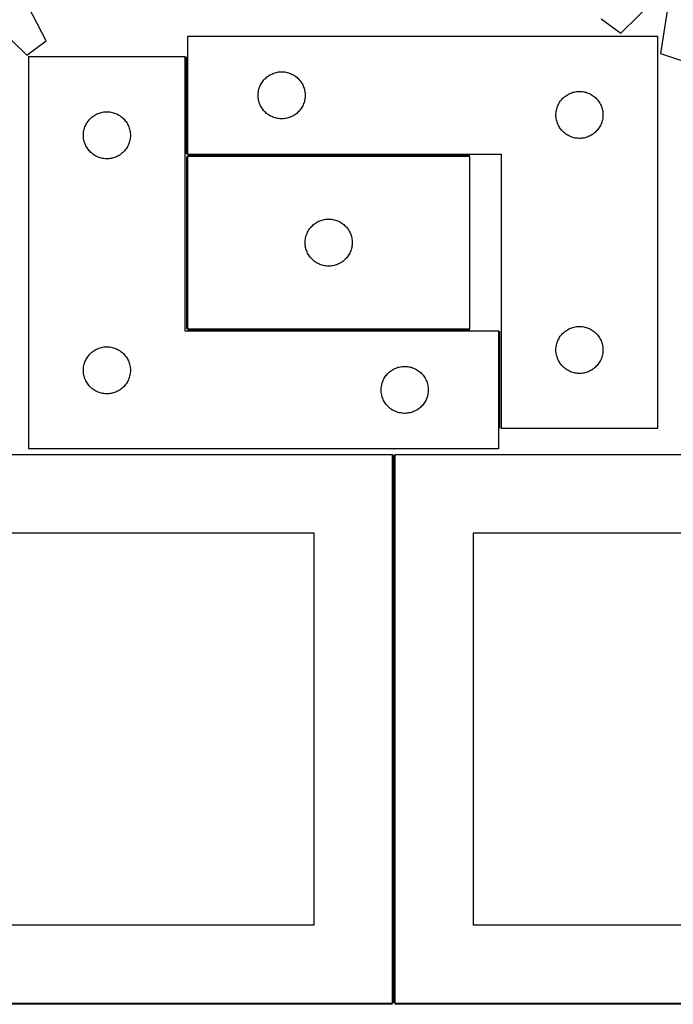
# Model space of a CAD drawing. Header units: millimetres. Extents: x 7 to 1493, y 7 to 2993.
# Tile 4 of 11: x 219 to 636, y 1763 to 2392. Entities that reach past the tile are written whole.
import ezdxf

# ---------------------------------------------------------------- set-up
doc = ezdxf.new("R2010")
doc.units = ezdxf.units.MM
doc.layers.add('COMMON', color=5, linetype='CONTINUOUS', true_color=0x0000ff)
doc.layers.add('CUT', color=7, linetype='CONTINUOUS', true_color=0x000000)

msp = doc.modelspace()

# ---------------------------------------------------------------- linework, layer by layer
at = {"layer": 'COMMON'}
for p, q in [((325.086148, 2306.005159), (325.086148, 2368.005157)), ((325.086147, 2304.505158), (325.086147, 2194.505158)), ((505.836148, 2305.255159), (325.836148, 2305.255159)), ((325.836148, 2193.755157), (505.836148, 2193.755157)), ((525.086148, 2131.005159), (525.086148, 2193.005157)), ((457.324235, 1764.123915), (457.324235, 2114.123915)), ((456.549607, 1763.373915), (6.574234, 1763.373915)), ((908.049608, 1763.373915), (458.074235, 1763.373915))]:
    msp.add_line(p, q, dxfattribs=at)
at = {"layer": 'CUT'}
for p, q in [((235.593954, 2378.18717), (221.15455, 2406.479896)), ((602.185209, 2383.174524), (624.826793, 2405.453066)), ((632.456581, 2401.540815), (627.580197, 2370.152989)), ((200.480554, 2391.263346), (223.202483, 2369.066754)), ((589.760866, 2392.250111), (602.185209, 2383.174524)), ((223.202483, 2369.066754), (235.593954, 2378.18717)), ((625.836148, 2381.005159), (325.836148, 2381.005159)), ((325.836148, 2381.005159), (325.836148, 2306.005159)), ((625.836148, 2131.005159), (625.836148, 2381.005159)), ((627.580197, 2370.152989), (642.200959, 2365.360926)), ((324.336147, 2368.005157), (224.336147, 2368.005157)), ((224.336147, 2368.005157), (224.336147, 2118.005157)), ((324.336147, 2193.005157), (324.336147, 2368.005157)), ((378.114256, 2356.364878), (378.786497, 2356.745341)), ((378.786497, 2356.745341), (379.477432, 2357.090693)), ((379.477432, 2357.090693), (380.18523, 2357.400018)), ((380.18523, 2357.400018), (380.908013, 2357.672497)), ((380.908013, 2357.672497), (381.643864, 2357.907407)), ((381.643864, 2357.907407), (382.390832, 2358.104124)), ((382.390832, 2358.104124), (383.146937, 2358.262128)), ((383.146937, 2358.262128), (383.910173, 2358.380999)), ((383.910173, 2358.380999), (384.678516, 2358.460422)), ((384.678516, 2358.460422), (385.44993, 2358.500186)), ((385.44993, 2358.500186), (386.222367, 2358.500186)), ((386.222367, 2358.500186), (386.99378, 2358.460422)), ((386.99378, 2358.460422), (387.762124, 2358.380999)), ((387.762124, 2358.380999), (388.52536, 2358.262128)), ((388.52536, 2358.262128), (389.281464, 2358.104124)), ((389.281464, 2358.104124), (390.028433, 2357.907407)), ((390.028433, 2357.907407), (390.764284, 2357.672497)), ((390.764284, 2357.672497), (391.487067, 2357.400018)), ((391.487067, 2357.400018), (392.194864, 2357.090693)), ((392.194864, 2357.090693), (392.885799, 2356.745341)), ((392.885799, 2356.745341), (393.55804, 2356.364878)), ((372.091395, 2349.511967), (372.418842, 2350.211566)), ((372.418842, 2350.211566), (372.78187, 2350.89338)), ((372.78187, 2350.89338), (373.179515, 2351.555602)), ((373.179515, 2351.555602), (373.610723, 2352.196475)), ((373.610723, 2352.196475), (374.074351, 2352.814301)), ((374.074351, 2352.814301), (374.569169, 2353.40744)), ((374.569169, 2353.40744), (375.093865, 2353.974321)), ((375.093865, 2353.974321), (375.647048, 2354.513439)), ((375.647048, 2354.513439), (376.227251, 2355.023365)), ((376.227251, 2355.023365), (376.832934, 2355.502747)), ((376.832934, 2355.502747), (377.462492, 2355.950314)), ((377.462492, 2355.950314), (378.114256, 2356.364878)), ((393.55804, 2356.364878), (394.209804, 2355.950314)), ((394.209804, 2355.950314), (394.839363, 2355.502747)), ((394.839363, 2355.502747), (395.445046, 2355.023365)), ((395.445046, 2355.023365), (396.025248, 2354.513439)), ((396.025248, 2354.513439), (396.578431, 2353.974321)), ((396.578431, 2353.974321), (397.103127, 2353.40744)), ((397.103127, 2353.40744), (397.597945, 2352.814301)), ((397.597945, 2352.814301), (398.061573, 2352.196475)), ((398.061573, 2352.196475), (398.492782, 2351.555602)), ((398.492782, 2351.555602), (398.890427, 2350.89338)), ((398.890427, 2350.89338), (399.253455, 2350.211566)), ((399.253455, 2350.211566), (399.580902, 2349.511967)), ((370.836148, 2343.505159), (370.856037, 2344.27734)), ((370.856037, 2344.27734), (370.91565, 2345.047474)), ((370.91565, 2345.047474), (371.01483, 2345.813517)), ((371.01483, 2345.813517), (371.153313, 2346.57344)), ((371.153313, 2346.57344), (371.330732, 2347.325225)), ((371.330732, 2347.325225), (371.546618, 2348.066881)), ((371.546618, 2348.066881), (371.800396, 2348.79644)), ((371.800396, 2348.79644), (372.091395, 2349.511967)), ((399.580902, 2349.511967), (399.871901, 2348.79644)), ((399.871901, 2348.79644), (400.125679, 2348.066881)), ((400.125679, 2348.066881), (400.341564, 2347.325225)), ((400.341564, 2347.325225), (400.518984, 2346.57344)), ((400.518984, 2346.57344), (400.657467, 2345.813517)), ((400.657467, 2345.813517), (400.756646, 2345.047474)), ((400.756646, 2345.047474), (400.81626, 2344.27734)), ((400.81626, 2344.27734), (400.836148, 2343.505159)), ((568.114256, 2343.864878), (568.786497, 2344.245341)), ((568.786497, 2344.245341), (569.477432, 2344.590693)), ((569.477432, 2344.590693), (570.18523, 2344.900018)), ((570.18523, 2344.900018), (570.908013, 2345.172497)), ((570.908013, 2345.172497), (571.643864, 2345.407407)), ((571.643864, 2345.407407), (572.390832, 2345.604124)), ((572.390832, 2345.604124), (573.146937, 2345.762128)), ((573.146937, 2345.762128), (573.910173, 2345.880999)), ((573.910173, 2345.880999), (574.678516, 2345.960422)), ((574.678516, 2345.960422), (575.44993, 2346.000186)), ((575.44993, 2346.000186), (576.222367, 2346.000186)), ((576.222367, 2346.000186), (576.99378, 2345.960422)), ((576.99378, 2345.960422), (577.762124, 2345.880999)), ((577.762124, 2345.880999), (578.52536, 2345.762128)), ((578.52536, 2345.762128), (579.281464, 2345.604124)), ((579.281464, 2345.604124), (580.028433, 2345.407407)), ((580.028433, 2345.407407), (580.764284, 2345.172497)), ((580.764284, 2345.172497), (581.487067, 2344.900018)), ((581.487067, 2344.900018), (582.194864, 2344.590693)), ((582.194864, 2344.590693), (582.885799, 2344.245341)), ((582.885799, 2344.245341), (583.55804, 2343.864878)), ((370.856037, 2342.732977), (370.836148, 2343.505159)), ((370.91565, 2341.962844), (370.856037, 2342.732977)), ((371.01483, 2341.1968), (370.91565, 2341.962844)), ((371.153313, 2340.436878), (371.01483, 2341.1968)), ((371.330732, 2339.685092), (371.153313, 2340.436878)), ((371.546618, 2338.943436), (371.330732, 2339.685092)), ((371.800396, 2338.213877), (371.546618, 2338.943436)), ((372.091395, 2337.49835), (371.800396, 2338.213877)), ((399.871901, 2338.213877), (399.580902, 2337.49835)), ((400.125679, 2338.943436), (399.871901, 2338.213877)), ((400.341564, 2339.685092), (400.125679, 2338.943436)), ((400.518984, 2340.436878), (400.341564, 2339.685092)), ((400.657467, 2341.1968), (400.518984, 2340.436878)), ((400.756646, 2341.962844), (400.657467, 2341.1968)), ((400.81626, 2342.732977), (400.756646, 2341.962844)), ((400.836148, 2343.505159), (400.81626, 2342.732977)), ((562.091395, 2337.011967), (562.418842, 2337.711566)), ((562.418842, 2337.711566), (562.78187, 2338.39338)), ((562.78187, 2338.39338), (563.179515, 2339.055602)), ((563.179515, 2339.055602), (563.610723, 2339.696475)), ((563.610723, 2339.696475), (564.074351, 2340.314301)), ((564.074351, 2340.314301), (564.569169, 2340.90744)), ((564.569169, 2340.90744), (565.093865, 2341.474321)), ((565.093865, 2341.474321), (565.647048, 2342.013439)), ((565.647048, 2342.013439), (566.227251, 2342.523365)), ((566.227251, 2342.523365), (566.832934, 2343.002747)), ((566.832934, 2343.002747), (567.462492, 2343.450314)), ((567.462492, 2343.450314), (568.114256, 2343.864878)), ((583.55804, 2343.864878), (584.209804, 2343.450314)), ((584.209804, 2343.450314), (584.839363, 2343.002747)), ((584.839363, 2343.002747), (585.445046, 2342.523365)), ((585.445046, 2342.523365), (586.025248, 2342.013439)), ((586.025248, 2342.013439), (586.578431, 2341.474321)), ((586.578431, 2341.474321), (587.103127, 2340.90744)), ((587.103127, 2340.90744), (587.597945, 2340.314301)), ((587.597945, 2340.314301), (588.061573, 2339.696475)), ((588.061573, 2339.696475), (588.492782, 2339.055602)), ((588.492782, 2339.055602), (588.890427, 2338.39338)), ((588.890427, 2338.39338), (589.253455, 2337.711566)), ((589.253455, 2337.711566), (589.580902, 2337.011967)), ((267.286496, 2331.245339), (267.977431, 2331.590691)), ((267.977431, 2331.590691), (268.685229, 2331.900016)), ((268.685229, 2331.900016), (269.408012, 2332.172495)), ((269.408012, 2332.172495), (270.143863, 2332.407405)), ((270.143863, 2332.407405), (270.890831, 2332.604122)), ((270.890831, 2332.604122), (271.646936, 2332.762126)), ((271.646936, 2332.762126), (272.410172, 2332.880997)), ((272.410172, 2332.880997), (273.178515, 2332.96042)), ((273.178515, 2332.96042), (273.949929, 2333.000184)), ((273.949929, 2333.000184), (274.722366, 2333.000184)), ((274.722366, 2333.000184), (275.493779, 2332.96042)), ((275.493779, 2332.96042), (276.262123, 2332.880997)), ((276.262123, 2332.880997), (277.025359, 2332.762126)), ((277.025359, 2332.762126), (277.781463, 2332.604122)), ((277.781463, 2332.604122), (278.528432, 2332.407405)), ((278.528432, 2332.407405), (279.264283, 2332.172495)), ((279.264283, 2332.172495), (279.987066, 2331.900016)), ((279.987066, 2331.900016), (280.694863, 2331.590691)), ((280.694863, 2331.590691), (281.385798, 2331.245339)), ((372.418842, 2336.798752), (372.091395, 2337.49835)), ((372.78187, 2336.116938), (372.418842, 2336.798752)), ((373.179515, 2335.454716), (372.78187, 2336.116938)), ((373.610723, 2334.813842), (373.179515, 2335.454716)), ((374.074351, 2334.196016), (373.610723, 2334.813842)), ((374.569169, 2333.602877), (374.074351, 2334.196016)), ((375.093865, 2333.035996), (374.569169, 2333.602877)), ((375.647048, 2332.496878), (375.093865, 2333.035996)), ((376.227251, 2331.986952), (375.647048, 2332.496878)), ((376.832934, 2331.50757), (376.227251, 2331.986952)), ((377.462492, 2331.060003), (376.832934, 2331.50757)), ((394.839363, 2331.50757), (394.209804, 2331.060003)), ((395.445046, 2331.986952), (394.839363, 2331.50757)), ((396.025248, 2332.496878), (395.445046, 2331.986952)), ((396.578431, 2333.035996), (396.025248, 2332.496878)), ((397.103127, 2333.602877), (396.578431, 2333.035996)), ((397.597945, 2334.196016), (397.103127, 2333.602877)), ((398.061573, 2334.813842), (397.597945, 2334.196016)), ((398.492782, 2335.454716), (398.061573, 2334.813842)), ((398.890427, 2336.116938), (398.492782, 2335.454716)), ((399.253455, 2336.798752), (398.890427, 2336.116938)), ((399.580902, 2337.49835), (399.253455, 2336.798752)), ((560.836148, 2331.005159), (560.856037, 2331.77734)), ((560.856037, 2331.77734), (560.91565, 2332.547474)), ((560.91565, 2332.547474), (561.01483, 2333.313517)), ((561.01483, 2333.313517), (561.153313, 2334.07344)), ((561.153313, 2334.07344), (561.330732, 2334.825225)), ((561.330732, 2334.825225), (561.546618, 2335.566881)), ((561.546618, 2335.566881), (561.800396, 2336.29644)), ((561.800396, 2336.29644), (562.091395, 2337.011967)), ((589.580902, 2337.011967), (589.871901, 2336.29644)), ((589.871901, 2336.29644), (590.125679, 2335.566881)), ((590.125679, 2335.566881), (590.341564, 2334.825225)), ((590.341564, 2334.825225), (590.518984, 2334.07344)), ((590.518984, 2334.07344), (590.657467, 2333.313517)), ((590.657467, 2333.313517), (590.756646, 2332.547474)), ((590.756646, 2332.547474), (590.81626, 2331.77734)), ((590.81626, 2331.77734), (590.836148, 2331.005159)), ((260.918841, 2324.711564), (261.281869, 2325.393378)), ((261.281869, 2325.393378), (261.679514, 2326.0556)), ((261.679514, 2326.0556), (262.110722, 2326.696473)), ((262.110722, 2326.696473), (262.57435, 2327.314299)), ((262.57435, 2327.314299), (263.069168, 2327.907438)), ((263.069168, 2327.907438), (263.593864, 2328.474319)), ((263.593864, 2328.474319), (264.147047, 2329.013437)), ((264.147047, 2329.013437), (264.72725, 2329.523363)), ((264.72725, 2329.523363), (265.332933, 2330.002745)), ((265.332933, 2330.002745), (265.962491, 2330.450312)), ((265.962491, 2330.450312), (266.614255, 2330.864876)), ((266.614255, 2330.864876), (267.286496, 2331.245339)), ((281.385798, 2331.245339), (282.058039, 2330.864876)), ((282.058039, 2330.864876), (282.709803, 2330.450312)), ((282.709803, 2330.450312), (283.339362, 2330.002745)), ((283.339362, 2330.002745), (283.945045, 2329.523363)), ((283.945045, 2329.523363), (284.525247, 2329.013437)), ((284.525247, 2329.013437), (285.07843, 2328.474319)), ((285.07843, 2328.474319), (285.603126, 2327.907438)), ((285.603126, 2327.907438), (286.097944, 2327.314299)), ((286.097944, 2327.314299), (286.561572, 2326.696473)), ((286.561572, 2326.696473), (286.992781, 2326.0556)), ((286.992781, 2326.0556), (287.390426, 2325.393378)), ((287.390426, 2325.393378), (287.753454, 2324.711564)), ((378.114256, 2330.645439), (377.462492, 2331.060003)), ((378.786497, 2330.264977), (378.114256, 2330.645439)), ((379.477432, 2329.919625), (378.786497, 2330.264977)), ((380.18523, 2329.610299), (379.477432, 2329.919625)), ((380.908013, 2329.33782), (380.18523, 2329.610299)), ((381.643864, 2329.102911), (380.908013, 2329.33782)), ((382.390832, 2328.906193), (381.643864, 2329.102911)), ((383.146937, 2328.748189), (382.390832, 2328.906193)), ((383.910173, 2328.629318), (383.146937, 2328.748189)), ((384.678516, 2328.549896), (383.910173, 2328.629318)), ((385.44993, 2328.510132), (384.678516, 2328.549896)), ((386.222367, 2328.510132), (385.44993, 2328.510132)), ((386.99378, 2328.549896), (386.222367, 2328.510132)), ((387.762124, 2328.629318), (386.99378, 2328.549896)), ((388.52536, 2328.748189), (387.762124, 2328.629318)), ((389.281464, 2328.906193), (388.52536, 2328.748189)), ((390.028433, 2329.102911), (389.281464, 2328.906193)), ((390.764284, 2329.33782), (390.028433, 2329.102911)), ((391.487067, 2329.610299), (390.764284, 2329.33782)), ((392.194864, 2329.919625), (391.487067, 2329.610299)), ((392.885799, 2330.264977), (392.194864, 2329.919625)), ((393.55804, 2330.645439), (392.885799, 2330.264977)), ((394.209804, 2331.060003), (393.55804, 2330.645439)), ((560.856037, 2330.232977), (560.836148, 2331.005159)), ((560.91565, 2329.462844), (560.856037, 2330.232977)), ((561.01483, 2328.6968), (560.91565, 2329.462844)), ((561.153313, 2327.936878), (561.01483, 2328.6968)), ((561.330732, 2327.185092), (561.153313, 2327.936878)), ((561.546618, 2326.443436), (561.330732, 2327.185092)), ((561.800396, 2325.713877), (561.546618, 2326.443436)), ((562.091395, 2324.99835), (561.800396, 2325.713877)), ((589.871901, 2325.713877), (589.580902, 2324.99835)), ((590.125679, 2326.443436), (589.871901, 2325.713877)), ((590.341564, 2327.185092), (590.125679, 2326.443436)), ((590.518984, 2327.936878), (590.341564, 2327.185092)), ((590.657467, 2328.6968), (590.518984, 2327.936878)), ((590.756646, 2329.462844), (590.657467, 2328.6968)), ((590.81626, 2330.232977), (590.756646, 2329.462844)), ((590.836148, 2331.005159), (590.81626, 2330.232977)), ((259.336147, 2318.005157), (259.356036, 2318.777338)), ((259.356036, 2318.777338), (259.415649, 2319.547472)), ((259.415649, 2319.547472), (259.514829, 2320.313515)), ((259.514829, 2320.313515), (259.653312, 2321.073438)), ((259.653312, 2321.073438), (259.830731, 2321.825223)), ((259.830731, 2321.825223), (260.046617, 2322.566879)), ((260.046617, 2322.566879), (260.300395, 2323.296438)), ((260.300395, 2323.296438), (260.591394, 2324.011965)), ((260.591394, 2324.011965), (260.918841, 2324.711564)), ((287.753454, 2324.711564), (288.080901, 2324.011965)), ((288.080901, 2324.011965), (288.3719, 2323.296438)), ((288.3719, 2323.296438), (288.625678, 2322.566879)), ((288.625678, 2322.566879), (288.841563, 2321.825223)), ((288.841563, 2321.825223), (289.018983, 2321.073438)), ((289.018983, 2321.073438), (289.157466, 2320.313515)), ((289.157466, 2320.313515), (289.256645, 2319.547472)), ((289.256645, 2319.547472), (289.316259, 2318.777338)), ((289.316259, 2318.777338), (289.336147, 2318.005157)), ((562.418842, 2324.298752), (562.091395, 2324.99835)), ((562.78187, 2323.616938), (562.418842, 2324.298752)), ((563.179515, 2322.954716), (562.78187, 2323.616938)), ((563.610723, 2322.313842), (563.179515, 2322.954716)), ((564.074351, 2321.696016), (563.610723, 2322.313842)), ((564.569169, 2321.102877), (564.074351, 2321.696016)), ((565.093865, 2320.535996), (564.569169, 2321.102877)), ((565.647048, 2319.996878), (565.093865, 2320.535996)), ((566.227251, 2319.486952), (565.647048, 2319.996878)), ((566.832934, 2319.00757), (566.227251, 2319.486952)), ((567.462492, 2318.560003), (566.832934, 2319.00757)), ((584.839363, 2319.00757), (584.209804, 2318.560003)), ((585.445046, 2319.486952), (584.839363, 2319.00757)), ((586.025248, 2319.996878), (585.445046, 2319.486952)), ((586.578431, 2320.535996), (586.025248, 2319.996878)), ((587.103127, 2321.102877), (586.578431, 2320.535996)), ((587.597945, 2321.696016), (587.103127, 2321.102877)), ((588.061573, 2322.313842), (587.597945, 2321.696016)), ((588.492782, 2322.954716), (588.061573, 2322.313842)), ((588.890427, 2323.616938), (588.492782, 2322.954716)), ((589.253455, 2324.298752), (588.890427, 2323.616938)), ((589.580902, 2324.99835), (589.253455, 2324.298752)), ((259.356036, 2317.232975), (259.336147, 2318.005157)), ((259.415649, 2316.462842), (259.356036, 2317.232975)), ((259.514829, 2315.696798), (259.415649, 2316.462842)), ((259.653312, 2314.936876), (259.514829, 2315.696798)), ((259.830731, 2314.18509), (259.653312, 2314.936876)), ((260.046617, 2313.443434), (259.830731, 2314.18509)), ((260.300395, 2312.713875), (260.046617, 2313.443434)), ((260.591394, 2311.998348), (260.300395, 2312.713875)), ((288.3719, 2312.713875), (288.080901, 2311.998348)), ((288.625678, 2313.443434), (288.3719, 2312.713875)), ((288.841563, 2314.18509), (288.625678, 2313.443434)), ((289.018983, 2314.936876), (288.841563, 2314.18509)), ((289.157466, 2315.696798), (289.018983, 2314.936876)), ((289.256645, 2316.462842), (289.157466, 2315.696798)), ((289.316259, 2317.232975), (289.256645, 2316.462842)), ((289.336147, 2318.005157), (289.316259, 2317.232975)), ((568.114256, 2318.145439), (567.462492, 2318.560003)), ((568.786497, 2317.764977), (568.114256, 2318.145439)), ((569.477432, 2317.419625), (568.786497, 2317.764977)), ((570.18523, 2317.110299), (569.477432, 2317.419625)), ((570.908013, 2316.83782), (570.18523, 2317.110299)), ((571.643864, 2316.602911), (570.908013, 2316.83782)), ((572.390832, 2316.406193), (571.643864, 2316.602911)), ((573.146937, 2316.248189), (572.390832, 2316.406193)), ((573.910173, 2316.129318), (573.146937, 2316.248189)), ((574.678516, 2316.049896), (573.910173, 2316.129318)), ((575.44993, 2316.010132), (574.678516, 2316.049896)), ((576.222367, 2316.010132), (575.44993, 2316.010132)), ((576.99378, 2316.049896), (576.222367, 2316.010132)), ((577.762124, 2316.129318), (576.99378, 2316.049896)), ((578.52536, 2316.248189), (577.762124, 2316.129318)), ((579.281464, 2316.406193), (578.52536, 2316.248189)), ((580.028433, 2316.602911), (579.281464, 2316.406193)), ((580.764284, 2316.83782), (580.028433, 2316.602911)), ((581.487067, 2317.110299), (580.764284, 2316.83782)), ((582.194864, 2317.419625), (581.487067, 2317.110299)), ((582.885799, 2317.764977), (582.194864, 2317.419625)), ((583.55804, 2318.145439), (582.885799, 2317.764977)), ((584.209804, 2318.560003), (583.55804, 2318.145439)), ((260.918841, 2311.29875), (260.591394, 2311.998348)), ((261.281869, 2310.616936), (260.918841, 2311.29875)), ((261.679514, 2309.954714), (261.281869, 2310.616936)), ((262.110722, 2309.31384), (261.679514, 2309.954714)), ((262.57435, 2308.696014), (262.110722, 2309.31384)), ((263.069168, 2308.102875), (262.57435, 2308.696014)), ((263.593864, 2307.535994), (263.069168, 2308.102875)), ((264.147047, 2306.996876), (263.593864, 2307.535994)), ((264.72725, 2306.48695), (264.147047, 2306.996876)), ((265.332933, 2306.007568), (264.72725, 2306.48695)), ((283.945045, 2306.48695), (283.339362, 2306.007568)), ((284.525247, 2306.996876), (283.945045, 2306.48695)), ((285.07843, 2307.535994), (284.525247, 2306.996876)), ((285.603126, 2308.102875), (285.07843, 2307.535994)), ((286.097944, 2308.696014), (285.603126, 2308.102875)), ((286.561572, 2309.31384), (286.097944, 2308.696014)), ((286.992781, 2309.954714), (286.561572, 2309.31384)), ((287.390426, 2310.616936), (286.992781, 2309.954714)), ((287.753454, 2311.29875), (287.390426, 2310.616936)), ((288.080901, 2311.998348), (287.753454, 2311.29875)), ((265.962491, 2305.560001), (265.332933, 2306.007568)), ((266.614255, 2305.145437), (265.962491, 2305.560001)), ((267.286496, 2304.764975), (266.614255, 2305.145437)), ((267.977431, 2304.419623), (267.286496, 2304.764975)), ((268.685229, 2304.110297), (267.977431, 2304.419623)), ((269.408012, 2303.837818), (268.685229, 2304.110297)), ((270.143863, 2303.602909), (269.408012, 2303.837818)), ((270.890831, 2303.406191), (270.143863, 2303.602909)), ((271.646936, 2303.248187), (270.890831, 2303.406191)), ((272.410172, 2303.129316), (271.646936, 2303.248187)), ((273.178515, 2303.049894), (272.410172, 2303.129316)), ((273.949929, 2303.01013), (273.178515, 2303.049894)), ((274.722366, 2303.01013), (273.949929, 2303.01013)), ((275.493779, 2303.049894), (274.722366, 2303.01013)), ((276.262123, 2303.129316), (275.493779, 2303.049894)), ((277.025359, 2303.248187), (276.262123, 2303.129316)), ((277.781463, 2303.406191), (277.025359, 2303.248187)), ((278.528432, 2303.602909), (277.781463, 2303.406191)), ((279.264283, 2303.837818), (278.528432, 2303.602909)), ((279.987066, 2304.110297), (279.264283, 2303.837818)), ((280.694863, 2304.419623), (279.987066, 2304.110297)), ((281.385798, 2304.764975), (280.694863, 2304.419623)), ((282.058039, 2305.145437), (281.385798, 2304.764975)), ((282.709803, 2305.560001), (282.058039, 2305.145437)), ((283.339362, 2306.007568), (282.709803, 2305.560001)), ((325.836148, 2306.005159), (525.836148, 2306.005159)), ((505.836148, 2304.505158), (325.836148, 2304.505158)), ((325.836148, 2304.505158), (325.836148, 2194.505158)), ((505.836148, 2194.505158), (505.836148, 2304.505158)), ((525.836148, 2306.005159), (525.836148, 2131.005159)), ((407.462492, 2261.950313), (408.114256, 2262.364877)), ((408.114256, 2262.364877), (408.786497, 2262.74534)), ((408.786497, 2262.74534), (409.477432, 2263.090692)), ((409.477432, 2263.090692), (410.18523, 2263.400017)), ((410.18523, 2263.400017), (410.908013, 2263.672496)), ((410.908013, 2263.672496), (411.643864, 2263.907406)), ((411.643864, 2263.907406), (412.390832, 2264.104123)), ((412.390832, 2264.104123), (413.146937, 2264.262127)), ((413.146937, 2264.262127), (413.910173, 2264.380998)), ((413.910173, 2264.380998), (414.678516, 2264.460421)), ((414.678516, 2264.460421), (415.44993, 2264.500185)), ((415.44993, 2264.500185), (416.222367, 2264.500185)), ((416.222367, 2264.500185), (416.99378, 2264.460421)), ((416.99378, 2264.460421), (417.762124, 2264.380998)), ((417.762124, 2264.380998), (418.52536, 2264.262127)), ((418.52536, 2264.262127), (419.281464, 2264.104123)), ((419.281464, 2264.104123), (420.028433, 2263.907406)), ((420.028433, 2263.907406), (420.764284, 2263.672496)), ((420.764284, 2263.672496), (421.487067, 2263.400017)), ((421.487067, 2263.400017), (422.194864, 2263.090692)), ((422.194864, 2263.090692), (422.885799, 2262.74534)), ((422.885799, 2262.74534), (423.55804, 2262.364877)), ((423.55804, 2262.364877), (424.209804, 2261.950313)), ((402.091395, 2255.511966), (402.418842, 2256.211565)), ((402.418842, 2256.211565), (402.78187, 2256.893379)), ((402.78187, 2256.893379), (403.179515, 2257.555601)), ((403.179515, 2257.555601), (403.610723, 2258.196474)), ((403.610723, 2258.196474), (404.074351, 2258.8143)), ((404.074351, 2258.8143), (404.569169, 2259.407439)), ((404.569169, 2259.407439), (405.093865, 2259.97432)), ((405.093865, 2259.97432), (405.647048, 2260.513438)), ((405.647048, 2260.513438), (406.227251, 2261.023364)), ((406.227251, 2261.023364), (406.832934, 2261.502746)), ((406.832934, 2261.502746), (407.462492, 2261.950313)), ((424.209804, 2261.950313), (424.839363, 2261.502746)), ((424.839363, 2261.502746), (425.445046, 2261.023364)), ((425.445046, 2261.023364), (426.025248, 2260.513438)), ((426.025248, 2260.513438), (426.578431, 2259.97432)), ((426.578431, 2259.97432), (427.103127, 2259.407439)), ((427.103127, 2259.407439), (427.597945, 2258.8143)), ((427.597945, 2258.8143), (428.061573, 2258.196474)), ((428.061573, 2258.196474), (428.492782, 2257.555601)), ((428.492782, 2257.555601), (428.890427, 2256.893379)), ((428.890427, 2256.893379), (429.253455, 2256.211565)), ((429.253455, 2256.211565), (429.580902, 2255.511966)), ((400.836148, 2249.505158), (400.856037, 2250.277339)), ((400.856037, 2250.277339), (400.91565, 2251.047473)), ((400.91565, 2251.047473), (401.01483, 2251.813516)), ((401.01483, 2251.813516), (401.153313, 2252.573439)), ((401.153313, 2252.573439), (401.330732, 2253.325224)), ((401.330732, 2253.325224), (401.546618, 2254.06688)), ((401.546618, 2254.06688), (401.800396, 2254.796439)), ((401.800396, 2254.796439), (402.091395, 2255.511966)), ((429.580902, 2255.511966), (429.871901, 2254.796439)), ((429.871901, 2254.796439), (430.125679, 2254.06688)), ((430.125679, 2254.06688), (430.341564, 2253.325224)), ((430.341564, 2253.325224), (430.518984, 2252.573439)), ((430.518984, 2252.573439), (430.657467, 2251.813516)), ((430.657467, 2251.813516), (430.756646, 2251.047473)), ((430.756646, 2251.047473), (430.81626, 2250.277339)), ((430.81626, 2250.277339), (430.836148, 2249.505158)), ((400.856037, 2248.732976), (400.836148, 2249.505158)), ((400.91565, 2247.962843), (400.856037, 2248.732976)), ((401.01483, 2247.196799), (400.91565, 2247.962843)), ((401.153313, 2246.436877), (401.01483, 2247.196799)), ((401.330732, 2245.685091), (401.153313, 2246.436877)), ((401.546618, 2244.943435), (401.330732, 2245.685091)), ((401.800396, 2244.213876), (401.546618, 2244.943435)), ((402.091395, 2243.498349), (401.800396, 2244.213876)), ((402.418842, 2242.798751), (402.091395, 2243.498349)), ((429.580902, 2243.498349), (429.253455, 2242.798751)), ((429.871901, 2244.213876), (429.580902, 2243.498349)), ((430.125679, 2244.943435), (429.871901, 2244.213876)), ((430.341564, 2245.685091), (430.125679, 2244.943435)), ((430.518984, 2246.436877), (430.341564, 2245.685091)), ((430.657467, 2247.196799), (430.518984, 2246.436877)), ((430.756646, 2247.962843), (430.657467, 2247.196799)), ((430.81626, 2248.732976), (430.756646, 2247.962843)), ((430.836148, 2249.505158), (430.81626, 2248.732976)), ((402.78187, 2242.116937), (402.418842, 2242.798751)), ((403.179515, 2241.454715), (402.78187, 2242.116937)), ((403.610723, 2240.813841), (403.179515, 2241.454715)), ((404.074351, 2240.196015), (403.610723, 2240.813841)), ((404.569169, 2239.602876), (404.074351, 2240.196015)), ((405.093865, 2239.035995), (404.569169, 2239.602876)), ((405.647048, 2238.496877), (405.093865, 2239.035995)), ((406.227251, 2237.986951), (405.647048, 2238.496877)), ((406.832934, 2237.507569), (406.227251, 2237.986951)), ((407.462492, 2237.060002), (406.832934, 2237.507569)), ((408.114256, 2236.645438), (407.462492, 2237.060002)), ((424.209804, 2237.060002), (423.55804, 2236.645438)), ((424.839363, 2237.507569), (424.209804, 2237.060002)), ((425.445046, 2237.986951), (424.839363, 2237.507569)), ((426.025248, 2238.496877), (425.445046, 2237.986951)), ((426.578431, 2239.035995), (426.025248, 2238.496877)), ((427.103127, 2239.602876), (426.578431, 2239.035995)), ((427.597945, 2240.196015), (427.103127, 2239.602876)), ((428.061573, 2240.813841), (427.597945, 2240.196015)), ((428.492782, 2241.454715), (428.061573, 2240.813841)), ((428.890427, 2242.116937), (428.492782, 2241.454715)), ((429.253455, 2242.798751), (428.890427, 2242.116937)), ((408.786497, 2236.264976), (408.114256, 2236.645438)), ((409.477432, 2235.919624), (408.786497, 2236.264976)), ((410.18523, 2235.610298), (409.477432, 2235.919624)), ((410.908013, 2235.337819), (410.18523, 2235.610298)), ((411.643864, 2235.10291), (410.908013, 2235.337819)), ((412.390832, 2234.906192), (411.643864, 2235.10291)), ((413.146937, 2234.748188), (412.390832, 2234.906192)), ((413.910173, 2234.629317), (413.146937, 2234.748188)), ((414.678516, 2234.549895), (413.910173, 2234.629317)), ((415.44993, 2234.510131), (414.678516, 2234.549895)), ((416.222367, 2234.510131), (415.44993, 2234.510131)), ((416.99378, 2234.549895), (416.222367, 2234.510131)), ((417.762124, 2234.629317), (416.99378, 2234.549895)), ((418.52536, 2234.748188), (417.762124, 2234.629317)), ((419.281464, 2234.906192), (418.52536, 2234.748188)), ((420.028433, 2235.10291), (419.281464, 2234.906192)), ((420.764284, 2235.337819), (420.028433, 2235.10291)), ((421.487067, 2235.610298), (420.764284, 2235.337819)), ((422.194864, 2235.919624), (421.487067, 2235.610298)), ((422.885799, 2236.264976), (422.194864, 2235.919624)), ((423.55804, 2236.645438), (422.885799, 2236.264976)), ((325.836148, 2194.505158), (505.836148, 2194.505158)), ((566.832934, 2193.002747), (567.462492, 2193.450314)), ((567.462492, 2193.450314), (568.114256, 2193.864878)), ((568.114256, 2193.864878), (568.786497, 2194.245341)), ((568.786497, 2194.245341), (569.477432, 2194.590693)), ((569.477432, 2194.590693), (570.18523, 2194.900018)), ((570.18523, 2194.900018), (570.908013, 2195.172497)), ((570.908013, 2195.172497), (571.643864, 2195.407407)), ((571.643864, 2195.407407), (572.390832, 2195.604124)), ((572.390832, 2195.604124), (573.146937, 2195.762128)), ((573.146937, 2195.762128), (573.910173, 2195.880999)), ((573.910173, 2195.880999), (574.678516, 2195.960422)), ((574.678516, 2195.960422), (575.44993, 2196.000186)), ((575.44993, 2196.000186), (576.222367, 2196.000186)), ((576.222367, 2196.000186), (576.99378, 2195.960422)), ((576.99378, 2195.960422), (577.762124, 2195.880999)), ((577.762124, 2195.880999), (578.52536, 2195.762128)), ((578.52536, 2195.762128), (579.281464, 2195.604124)), ((579.281464, 2195.604124), (580.028433, 2195.407407)), ((580.028433, 2195.407407), (580.764284, 2195.172497)), ((580.764284, 2195.172497), (581.487067, 2194.900018)), ((581.487067, 2194.900018), (582.194864, 2194.590693)), ((582.194864, 2194.590693), (582.885799, 2194.245341)), ((582.885799, 2194.245341), (583.55804, 2193.864878)), ((583.55804, 2193.864878), (584.209804, 2193.450314)), ((584.209804, 2193.450314), (584.839363, 2193.002747)), ((524.336147, 2193.005157), (324.336147, 2193.005157)), ((524.336147, 2118.005157), (524.336147, 2193.005157)), ((561.800396, 2186.29644), (562.091395, 2187.011967)), ((562.091395, 2187.011967), (562.418842, 2187.711566)), ((562.418842, 2187.711566), (562.78187, 2188.39338)), ((562.78187, 2188.39338), (563.179515, 2189.055602)), ((563.179515, 2189.055602), (563.610723, 2189.696475)), ((563.610723, 2189.696475), (564.074351, 2190.314301)), ((564.074351, 2190.314301), (564.569169, 2190.90744)), ((564.569169, 2190.90744), (565.093865, 2191.474321)), ((565.093865, 2191.474321), (565.647048, 2192.013439)), ((565.647048, 2192.013439), (566.227251, 2192.523365)), ((566.227251, 2192.523365), (566.832934, 2193.002747)), ((584.839363, 2193.002747), (585.445046, 2192.523365)), ((585.445046, 2192.523365), (586.025248, 2192.013439)), ((586.025248, 2192.013439), (586.578431, 2191.474321)), ((586.578431, 2191.474321), (587.103127, 2190.90744)), ((587.103127, 2190.90744), (587.597945, 2190.314301)), ((587.597945, 2190.314301), (588.061573, 2189.696475)), ((588.061573, 2189.696475), (588.492782, 2189.055602)), ((588.492782, 2189.055602), (588.890427, 2188.39338)), ((588.890427, 2188.39338), (589.253455, 2187.711566)), ((589.253455, 2187.711566), (589.580902, 2187.011967)), ((589.580902, 2187.011967), (589.871901, 2186.29644)), ((265.962491, 2180.450312), (266.614255, 2180.864876)), ((266.614255, 2180.864876), (267.286496, 2181.245339)), ((267.286496, 2181.245339), (267.977431, 2181.590691)), ((267.977431, 2181.590691), (268.685229, 2181.900016)), ((268.685229, 2181.900016), (269.408012, 2182.172495)), ((269.408012, 2182.172495), (270.143863, 2182.407405)), ((270.143863, 2182.407405), (270.890831, 2182.604122)), ((270.890831, 2182.604122), (271.646936, 2182.762126)), ((271.646936, 2182.762126), (272.410172, 2182.880997)), ((272.410172, 2182.880997), (273.178515, 2182.96042)), ((273.178515, 2182.96042), (273.949929, 2183.000184)), ((273.949929, 2183.000184), (274.722366, 2183.000184)), ((274.722366, 2183.000184), (275.493779, 2182.96042)), ((275.493779, 2182.96042), (276.262123, 2182.880997)), ((276.262123, 2182.880997), (277.025359, 2182.762126)), ((277.025359, 2182.762126), (277.781463, 2182.604122)), ((277.781463, 2182.604122), (278.528432, 2182.407405)), ((278.528432, 2182.407405), (279.264283, 2182.172495)), ((279.264283, 2182.172495), (279.987066, 2181.900016)), ((279.987066, 2181.900016), (280.694863, 2181.590691)), ((280.694863, 2181.590691), (281.385798, 2181.245339)), ((281.385798, 2181.245339), (282.058039, 2180.864876)), ((282.058039, 2180.864876), (282.709803, 2180.450312)), ((560.836148, 2181.005159), (560.856037, 2181.77734)), ((560.856037, 2180.232977), (560.836148, 2181.005159)), ((560.856037, 2181.77734), (560.91565, 2182.547474)), ((560.91565, 2182.547474), (561.01483, 2183.313517)), ((561.01483, 2183.313517), (561.153313, 2184.07344)), ((561.153313, 2184.07344), (561.330732, 2184.825225)), ((561.330732, 2184.825225), (561.546618, 2185.566881)), ((561.546618, 2185.566881), (561.800396, 2186.29644)), ((589.871901, 2186.29644), (590.125679, 2185.566881)), ((590.125679, 2185.566881), (590.341564, 2184.825225)), ((590.341564, 2184.825225), (590.518984, 2184.07344)), ((590.518984, 2184.07344), (590.657467, 2183.313517)), ((590.657467, 2183.313517), (590.756646, 2182.547474)), ((590.756646, 2182.547474), (590.81626, 2181.77734)), ((590.81626, 2181.77734), (590.836148, 2181.005159)), ((590.836148, 2181.005159), (590.81626, 2180.232977)), ((260.591394, 2174.011965), (260.918841, 2174.711564)), ((260.918841, 2174.711564), (261.281869, 2175.393378)), ((261.281869, 2175.393378), (261.679514, 2176.0556)), ((261.679514, 2176.0556), (262.110722, 2176.696473)), ((262.110722, 2176.696473), (262.57435, 2177.314299)), ((262.57435, 2177.314299), (263.069168, 2177.907438)), ((263.069168, 2177.907438), (263.593864, 2178.474319)), ((263.593864, 2178.474319), (264.147047, 2179.013437)), ((264.147047, 2179.013437), (264.72725, 2179.523363)), ((264.72725, 2179.523363), (265.332933, 2180.002745)), ((265.332933, 2180.002745), (265.962491, 2180.450312)), ((282.709803, 2180.450312), (283.339362, 2180.002745)), ((283.339362, 2180.002745), (283.945045, 2179.523363)), ((283.945045, 2179.523363), (284.525247, 2179.013437)), ((284.525247, 2179.013437), (285.07843, 2178.474319)), ((285.07843, 2178.474319), (285.603126, 2177.907438)), ((285.603126, 2177.907438), (286.097944, 2177.314299)), ((286.097944, 2177.314299), (286.561572, 2176.696473)), ((286.561572, 2176.696473), (286.992781, 2176.0556)), ((286.992781, 2176.0556), (287.390426, 2175.393378)), ((287.390426, 2175.393378), (287.753454, 2174.711564)), ((287.753454, 2174.711564), (288.080901, 2174.011965)), ((560.91565, 2179.462844), (560.856037, 2180.232977)), ((561.01483, 2178.6968), (560.91565, 2179.462844)), ((561.153313, 2177.936878), (561.01483, 2178.6968)), ((561.330732, 2177.185092), (561.153313, 2177.936878)), ((561.546618, 2176.443436), (561.330732, 2177.185092)), ((561.800396, 2175.713877), (561.546618, 2176.443436)), ((562.091395, 2174.99835), (561.800396, 2175.713877)), ((562.418842, 2174.298752), (562.091395, 2174.99835)), ((562.78187, 2173.616938), (562.418842, 2174.298752)), ((589.253455, 2174.298752), (588.890427, 2173.616938)), ((589.580902, 2174.99835), (589.253455, 2174.298752)), ((589.871901, 2175.713877), (589.580902, 2174.99835)), ((590.125679, 2176.443436), (589.871901, 2175.713877)), ((590.341564, 2177.185092), (590.125679, 2176.443436)), ((590.518984, 2177.936878), (590.341564, 2177.185092)), ((590.657467, 2178.6968), (590.518984, 2177.936878)), ((590.756646, 2179.462844), (590.657467, 2178.6968)), ((590.81626, 2180.232977), (590.756646, 2179.462844)), ((259.336147, 2168.005157), (259.356036, 2168.777338)), ((259.356036, 2167.232975), (259.336147, 2168.005157)), ((259.356036, 2168.777338), (259.415649, 2169.547472)), ((259.415649, 2169.547472), (259.514829, 2170.313515)), ((259.514829, 2170.313515), (259.653312, 2171.073438)), ((259.653312, 2171.073438), (259.830731, 2171.825223)), ((259.830731, 2171.825223), (260.046617, 2172.566879)), ((260.046617, 2172.566879), (260.300395, 2173.296438)), ((260.300395, 2173.296438), (260.591394, 2174.011965)), ((288.080901, 2174.011965), (288.3719, 2173.296438)), ((288.3719, 2173.296438), (288.625678, 2172.566879)), ((288.625678, 2172.566879), (288.841563, 2171.825223)), ((288.841563, 2171.825223), (289.018983, 2171.073438)), ((289.018983, 2171.073438), (289.157466, 2170.313515)), ((289.157466, 2170.313515), (289.256645, 2169.547472)), ((289.256645, 2169.547472), (289.316259, 2168.777338)), ((289.316259, 2168.777338), (289.336147, 2168.005157)), ((289.336147, 2168.005157), (289.316259, 2167.232975)), ((455.332933, 2167.502745), (455.962491, 2167.950312)), ((455.962491, 2167.950312), (456.614255, 2168.364876)), ((456.614255, 2168.364876), (457.286496, 2168.745339)), ((457.286496, 2168.745339), (457.977431, 2169.090691)), ((457.977431, 2169.090691), (458.685229, 2169.400016)), ((458.685229, 2169.400016), (459.408012, 2169.672495)), ((459.408012, 2169.672495), (460.143863, 2169.907405)), ((460.143863, 2169.907405), (460.890831, 2170.104122)), ((460.890831, 2170.104122), (461.646936, 2170.262126)), ((461.646936, 2170.262126), (462.410172, 2170.380997)), ((462.410172, 2170.380997), (463.178515, 2170.46042)), ((463.178515, 2170.46042), (463.949929, 2170.500184)), ((463.949929, 2170.500184), (464.722366, 2170.500184)), ((464.722366, 2170.500184), (465.493779, 2170.46042)), ((465.493779, 2170.46042), (466.262123, 2170.380997)), ((466.262123, 2170.380997), (467.025359, 2170.262126)), ((467.025359, 2170.262126), (467.781463, 2170.104122)), ((467.781463, 2170.104122), (468.528432, 2169.907405)), ((468.528432, 2169.907405), (469.264283, 2169.672495)), ((469.264283, 2169.672495), (469.987066, 2169.400016)), ((469.987066, 2169.400016), (470.694863, 2169.090691)), ((470.694863, 2169.090691), (471.385798, 2168.745339)), ((471.385798, 2168.745339), (472.058039, 2168.364876)), ((472.058039, 2168.364876), (472.709803, 2167.950312)), ((472.709803, 2167.950312), (473.339362, 2167.502745)), ((563.179515, 2172.954716), (562.78187, 2173.616938)), ((563.610723, 2172.313842), (563.179515, 2172.954716)), ((564.074351, 2171.696016), (563.610723, 2172.313842)), ((564.569169, 2171.102877), (564.074351, 2171.696016)), ((565.093865, 2170.535996), (564.569169, 2171.102877)), ((565.647048, 2169.996878), (565.093865, 2170.535996)), ((566.227251, 2169.486952), (565.647048, 2169.996878)), ((566.832934, 2169.00757), (566.227251, 2169.486952)), ((567.462492, 2168.560003), (566.832934, 2169.00757)), ((568.114256, 2168.145439), (567.462492, 2168.560003)), ((568.786497, 2167.764977), (568.114256, 2168.145439)), ((583.55804, 2168.145439), (582.885799, 2167.764977)), ((584.209804, 2168.560003), (583.55804, 2168.145439)), ((584.839363, 2169.00757), (584.209804, 2168.560003)), ((585.445046, 2169.486952), (584.839363, 2169.00757)), ((586.025248, 2169.996878), (585.445046, 2169.486952)), ((586.578431, 2170.535996), (586.025248, 2169.996878)), ((587.103127, 2171.102877), (586.578431, 2170.535996)), ((587.597945, 2171.696016), (587.103127, 2171.102877)), ((588.061573, 2172.313842), (587.597945, 2171.696016)), ((588.492782, 2172.954716), (588.061573, 2172.313842)), ((588.890427, 2173.616938), (588.492782, 2172.954716)), ((259.415649, 2166.462842), (259.356036, 2167.232975)), ((259.514829, 2165.696798), (259.415649, 2166.462842)), ((259.653312, 2164.936876), (259.514829, 2165.696798)), ((259.830731, 2164.18509), (259.653312, 2164.936876)), ((260.046617, 2163.443434), (259.830731, 2164.18509)), ((260.300395, 2162.713875), (260.046617, 2163.443434)), ((260.591394, 2161.998348), (260.300395, 2162.713875)), ((260.918841, 2161.29875), (260.591394, 2161.998348)), ((288.080901, 2161.998348), (287.753454, 2161.29875)), ((288.3719, 2162.713875), (288.080901, 2161.998348)), ((288.625678, 2163.443434), (288.3719, 2162.713875)), ((288.841563, 2164.18509), (288.625678, 2163.443434)), ((289.018983, 2164.936876), (288.841563, 2164.18509)), ((289.157466, 2165.696798), (289.018983, 2164.936876)), ((289.256645, 2166.462842), (289.157466, 2165.696798)), ((289.316259, 2167.232975), (289.256645, 2166.462842)), ((450.591394, 2161.511965), (450.918841, 2162.211564)), ((450.918841, 2162.211564), (451.281869, 2162.893378)), ((451.281869, 2162.893378), (451.679514, 2163.5556)), ((451.679514, 2163.5556), (452.110722, 2164.196473)), ((452.110722, 2164.196473), (452.57435, 2164.814299)), ((452.57435, 2164.814299), (453.069168, 2165.407438)), ((453.069168, 2165.407438), (453.593864, 2165.974319)), ((453.593864, 2165.974319), (454.147047, 2166.513437)), ((454.147047, 2166.513437), (454.72725, 2167.023363)), ((454.72725, 2167.023363), (455.332933, 2167.502745)), ((473.339362, 2167.502745), (473.945045, 2167.023363)), ((473.945045, 2167.023363), (474.525247, 2166.513437)), ((474.525247, 2166.513437), (475.07843, 2165.974319)), ((475.07843, 2165.974319), (475.603126, 2165.407438)), ((475.603126, 2165.407438), (476.097944, 2164.814299)), ((476.097944, 2164.814299), (476.561572, 2164.196473)), ((476.561572, 2164.196473), (476.992781, 2163.5556)), ((476.992781, 2163.5556), (477.390426, 2162.893378)), ((477.390426, 2162.893378), (477.753454, 2162.211564)), ((477.753454, 2162.211564), (478.080901, 2161.511965)), ((569.477432, 2167.419625), (568.786497, 2167.764977)), ((570.18523, 2167.110299), (569.477432, 2167.419625)), ((570.908013, 2166.83782), (570.18523, 2167.110299)), ((571.643864, 2166.602911), (570.908013, 2166.83782)), ((572.390832, 2166.406193), (571.643864, 2166.602911)), ((573.146937, 2166.248189), (572.390832, 2166.406193)), ((573.910173, 2166.129318), (573.146937, 2166.248189)), ((574.678516, 2166.049896), (573.910173, 2166.129318)), ((575.44993, 2166.010132), (574.678516, 2166.049896)), ((576.222367, 2166.010132), (575.44993, 2166.010132)), ((576.99378, 2166.049896), (576.222367, 2166.010132)), ((577.762124, 2166.129318), (576.99378, 2166.049896)), ((578.52536, 2166.248189), (577.762124, 2166.129318)), ((579.281464, 2166.406193), (578.52536, 2166.248189)), ((580.028433, 2166.602911), (579.281464, 2166.406193)), ((580.764284, 2166.83782), (580.028433, 2166.602911)), ((581.487067, 2167.110299), (580.764284, 2166.83782)), ((582.194864, 2167.419625), (581.487067, 2167.110299)), ((582.885799, 2167.764977), (582.194864, 2167.419625)), ((261.281869, 2160.616936), (260.918841, 2161.29875)), ((261.679514, 2159.954714), (261.281869, 2160.616936)), ((262.110722, 2159.31384), (261.679514, 2159.954714)), ((262.57435, 2158.696014), (262.110722, 2159.31384)), ((263.069168, 2158.102875), (262.57435, 2158.696014)), ((263.593864, 2157.535994), (263.069168, 2158.102875)), ((264.147047, 2156.996876), (263.593864, 2157.535994)), ((264.72725, 2156.48695), (264.147047, 2156.996876)), ((265.332933, 2156.007568), (264.72725, 2156.48695)), ((265.962491, 2155.560001), (265.332933, 2156.007568)), ((266.614255, 2155.145437), (265.962491, 2155.560001)), ((282.709803, 2155.560001), (282.058039, 2155.145437)), ((283.339362, 2156.007568), (282.709803, 2155.560001)), ((283.945045, 2156.48695), (283.339362, 2156.007568)), ((284.525247, 2156.996876), (283.945045, 2156.48695)), ((285.07843, 2157.535994), (284.525247, 2156.996876)), ((285.603126, 2158.102875), (285.07843, 2157.535994)), ((286.097944, 2158.696014), (285.603126, 2158.102875)), ((286.561572, 2159.31384), (286.097944, 2158.696014)), ((286.992781, 2159.954714), (286.561572, 2159.31384)), ((287.390426, 2160.616936), (286.992781, 2159.954714)), ((287.753454, 2161.29875), (287.390426, 2160.616936)), ((449.336147, 2155.505157), (449.356036, 2156.277338)), ((449.356036, 2154.732975), (449.336147, 2155.505157)), ((449.356036, 2156.277338), (449.415649, 2157.047472)), ((449.415649, 2157.047472), (449.514829, 2157.813515)), ((449.514829, 2157.813515), (449.653312, 2158.573438)), ((449.653312, 2158.573438), (449.830731, 2159.325223)), ((449.830731, 2159.325223), (450.046617, 2160.066879)), ((450.046617, 2160.066879), (450.300395, 2160.796438)), ((450.300395, 2160.796438), (450.591394, 2161.511965)), ((478.080901, 2161.511965), (478.3719, 2160.796438)), ((478.3719, 2160.796438), (478.625678, 2160.066879)), ((478.625678, 2160.066879), (478.841563, 2159.325223)), ((478.841563, 2159.325223), (479.018983, 2158.573438)), ((479.018983, 2158.573438), (479.157466, 2157.813515)), ((479.157466, 2157.813515), (479.256645, 2157.047472)), ((479.256645, 2157.047472), (479.316259, 2156.277338)), ((479.316259, 2156.277338), (479.336147, 2155.505157)), ((479.336147, 2155.505157), (479.316259, 2154.732975)), ((267.286496, 2154.764975), (266.614255, 2155.145437)), ((267.977431, 2154.419623), (267.286496, 2154.764975)), ((268.685229, 2154.110297), (267.977431, 2154.419623)), ((269.408012, 2153.837818), (268.685229, 2154.110297)), ((270.143863, 2153.602909), (269.408012, 2153.837818)), ((270.890831, 2153.406191), (270.143863, 2153.602909)), ((271.646936, 2153.248187), (270.890831, 2153.406191)), ((272.410172, 2153.129316), (271.646936, 2153.248187)), ((273.178515, 2153.049894), (272.410172, 2153.129316)), ((273.949929, 2153.01013), (273.178515, 2153.049894)), ((274.722366, 2153.01013), (273.949929, 2153.01013)), ((275.493779, 2153.049894), (274.722366, 2153.01013)), ((276.262123, 2153.129316), (275.493779, 2153.049894)), ((277.025359, 2153.248187), (276.262123, 2153.129316)), ((277.781463, 2153.406191), (277.025359, 2153.248187)), ((278.528432, 2153.602909), (277.781463, 2153.406191)), ((279.264283, 2153.837818), (278.528432, 2153.602909)), ((279.987066, 2154.110297), (279.264283, 2153.837818)), ((280.694863, 2154.419623), (279.987066, 2154.110297)), ((281.385798, 2154.764975), (280.694863, 2154.419623)), ((282.058039, 2155.145437), (281.385798, 2154.764975)), ((449.415649, 2153.962842), (449.356036, 2154.732975)), ((449.514829, 2153.196798), (449.415649, 2153.962842)), ((449.653312, 2152.436876), (449.514829, 2153.196798)), ((449.830731, 2151.68509), (449.653312, 2152.436876)), ((450.046617, 2150.943434), (449.830731, 2151.68509)), ((450.300395, 2150.213875), (450.046617, 2150.943434)), ((450.591394, 2149.498348), (450.300395, 2150.213875)), ((450.918841, 2148.79875), (450.591394, 2149.498348)), ((478.080901, 2149.498348), (477.753454, 2148.79875)), ((478.3719, 2150.213875), (478.080901, 2149.498348)), ((478.625678, 2150.943434), (478.3719, 2150.213875)), ((478.841563, 2151.68509), (478.625678, 2150.943434)), ((479.018983, 2152.436876), (478.841563, 2151.68509)), ((479.157466, 2153.196798), (479.018983, 2152.436876)), ((479.256645, 2153.962842), (479.157466, 2153.196798)), ((479.316259, 2154.732975), (479.256645, 2153.962842)), ((451.281869, 2148.116936), (450.918841, 2148.79875)), ((451.679514, 2147.454714), (451.281869, 2148.116936)), ((452.110722, 2146.81384), (451.679514, 2147.454714)), ((452.57435, 2146.196014), (452.110722, 2146.81384)), ((453.069168, 2145.602875), (452.57435, 2146.196014)), ((453.593864, 2145.035994), (453.069168, 2145.602875)), ((454.147047, 2144.496876), (453.593864, 2145.035994)), ((454.72725, 2143.98695), (454.147047, 2144.496876)), ((455.332933, 2143.507568), (454.72725, 2143.98695)), ((455.962491, 2143.060001), (455.332933, 2143.507568)), ((456.614255, 2142.645437), (455.962491, 2143.060001)), ((472.709803, 2143.060001), (472.058039, 2142.645437)), ((473.339362, 2143.507568), (472.709803, 2143.060001)), ((473.945045, 2143.98695), (473.339362, 2143.507568)), ((474.525247, 2144.496876), (473.945045, 2143.98695)), ((475.07843, 2145.035994), (474.525247, 2144.496876)), ((475.603126, 2145.602875), (475.07843, 2145.035994)), ((476.097944, 2146.196014), (475.603126, 2145.602875)), ((476.561572, 2146.81384), (476.097944, 2146.196014)), ((476.992781, 2147.454714), (476.561572, 2146.81384)), ((477.390426, 2148.116936), (476.992781, 2147.454714)), ((477.753454, 2148.79875), (477.390426, 2148.116936)), ((457.286496, 2142.264975), (456.614255, 2142.645437)), ((457.977431, 2141.919623), (457.286496, 2142.264975)), ((458.685229, 2141.610297), (457.977431, 2141.919623)), ((459.408012, 2141.337818), (458.685229, 2141.610297)), ((460.143863, 2141.102909), (459.408012, 2141.337818)), ((460.890831, 2140.906191), (460.143863, 2141.102909)), ((461.646936, 2140.748187), (460.890831, 2140.906191)), ((462.410172, 2140.629316), (461.646936, 2140.748187)), ((463.178515, 2140.549894), (462.410172, 2140.629316)), ((463.949929, 2140.51013), (463.178515, 2140.549894)), ((464.722366, 2140.51013), (463.949929, 2140.51013)), ((465.493779, 2140.549894), (464.722366, 2140.51013)), ((466.262123, 2140.629316), (465.493779, 2140.549894)), ((467.025359, 2140.748187), (466.262123, 2140.629316)), ((467.781463, 2140.906191), (467.025359, 2140.748187)), ((468.528432, 2141.102909), (467.781463, 2140.906191)), ((469.264283, 2141.337818), (468.528432, 2141.102909)), ((469.987066, 2141.610297), (469.264283, 2141.337818)), ((470.694863, 2141.919623), (469.987066, 2141.610297)), ((471.385798, 2142.264975), (470.694863, 2141.919623)), ((472.058039, 2142.645437), (471.385798, 2142.264975)), ((525.836148, 2131.005159), (625.836148, 2131.005159)), ((224.336147, 2118.005157), (524.336147, 2118.005157)), ((456.574234, 2114.123915), (6.574234, 2114.123915)), ((456.574234, 1764.123915), (456.574234, 2114.123915)), ((908.074235, 2114.123915), (458.074235, 2114.123915)), ((458.074235, 2114.123915), (458.074235, 1764.123915)), ((406.574234, 2064.123915), (56.574234, 2064.123915)), ((406.574234, 1814.123915), (406.574234, 2064.123915)), ((858.074235, 2064.123915), (508.074235, 2064.123915)), ((508.074235, 2064.123915), (508.074235, 1814.123915)), ((56.574234, 1814.123915), (406.574234, 1814.123915)), ((508.074235, 1814.123915), (858.074235, 1814.123915)), ((6.574234, 1764.123915), (456.574234, 1764.123915)), ((458.074235, 1764.123915), (908.074235, 1764.123915))]:
    msp.add_line(p, q, dxfattribs=at)

doc.saveas('drawing.dxf')
